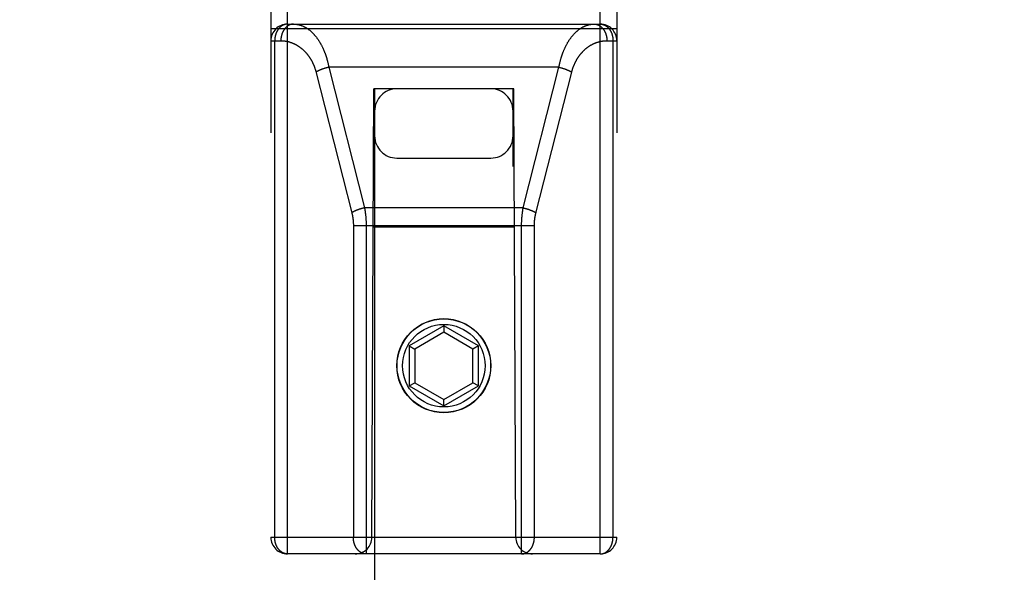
# Model space of a CAD drawing. Header units: inches. Extents: x 0 to 181, y 0 to 117.
# Tile 56 of 92: x 55.238 to 57.017, y 65.011 to 66.009. Entities that reach past the tile are written whole.
import ezdxf

# ---------------------------------------------------------------- set-up
doc = ezdxf.new("R2010")
doc.units = ezdxf.units.IN
doc.header["$LTSCALE"] = 9.946809
doc.header["$MEASUREMENT"] = 0
doc.linetypes.add('HIDDEN', pattern=[0.2, 0.1, -0.1])
doc.layers.get('0').update_dxf_attribs({"linetype": 'CONTINUOUS'})
for name, color, linetype in [('02___PRT_ALL_AXES', 7, 'CONTINUOUS'), ('DEFAULT_2', 8, 'HIDDEN'), ('DIMENSIONS', 7, 'CONTINUOUS')]:
    doc.layers.add(name, color=color, linetype=linetype)
doc.styles.get("Standard").update_dxf_attribs({"font": 'arial.ttf'})
doc.dimstyles.new('DIMSTYLE_1', dxfattribs={"dimtxt": 0.797872, "dimasz": 1.06383, "dimexe": 0.09, "dimexo": 0.07, "dimgap": 0.0375, "dimtad": 0, "dimtih": 1, "dimtoh": 1, "dimzin": 4, "dimdsep": 46, "dimtxsty": 'Standard', "dimblk": '_FILLED', "dimblk1": '_FILLED', "dimblk2": '_FILLED', "dimcen": 0.09, "dimazin": 1, "dimtfac": 1, "dimtofl": 0, "dimtmove": 0, "dimatfit": 3, "dimldrblk": '_FILLED', "dimfxl": 1, "dimtolj": 1, "dimtzin": 4, "dimarcsym": 0})

# ---------------------------------------------------------------- blocks, each defined once
blk = doc.blocks.new('_FILLED')
at = {"color": 0, "linetype": 'ByBlock'}
blk.add_solid([(0, 0), (-1, 0.2), (-1, -0.2)], dxfattribs=at)
blk = doc.blocks.new('*D13')
at = {"layer": 'DIMENSIONS', "color": 2, "linetype": 'Continuous'}
for p, q in [((55.1921, 50.0227), (53.1503, 50.0227)), ((58.8171, 50.0227), (60.9448, 50.0227))]:
    blk.add_line(p, q, dxfattribs=at)
at = {"layer": 'DIMENSIONS', "color": 2, "linetype": 'Continuous', "xscale": 1.0638297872, "yscale": 1.0638297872, "zscale": 1.0638297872}
blk.add_blockref('_FILLED', (55.1921, 50.0227), dxfattribs=at)
at = {"layer": 'DIMENSIONS', "color": 2, "linetype": 'Continuous', "xscale": 1.0638297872, "yscale": 1.0638297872, "zscale": 1.0638297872, "rotation": 180}
blk.add_blockref('_FILLED', (58.8171, 50.0227), dxfattribs=at)
at = {"layer": 'DIMENSIONS', "color": 2, "linetype": 'Continuous', "insert": (52.7513, 50.4216), "char_height": 0.79787, "width": 2.168196, "attachment_point": 3, "line_spacing_factor": 0.9}
blk.add_mtext('3.63', dxfattribs=at)

msp = doc.modelspace()

# ---------------------------------------------------------------- linework, layer by layer
at = {"layer": '02___PRT_ALL_AXES', "color": 8, "linetype": 'HIDDEN'}
msp.add_line((55.7221, 66.001), (56.2871, 66.001), dxfattribs=at)
msp.add_circle((56.0046, 65.384), 0.085, dxfattribs=at)
at = {"layer": 'DEFAULT_2', "color": 8, "linetype": 'HIDDEN'}
for p, q in [((55.7221, 65.044), (55.7221, 66.829)), ((56.2871, 65.044), (56.2871, 66.829)), ((55.6921, 66.799), (55.6921, 65.074)), ((56.3171, 66.799), (56.3171, 65.074)), ((55.7221, 66.001), (56.2871, 66.001)), ((55.6921, 65.993), (56.3171, 65.993)), ((55.6921, 65.971), (55.71, 65.971)), ((55.6991, 65.074), (55.6991, 65.971)), ((56.2992, 65.971), (56.3171, 65.971)), ((56.3102, 65.971), (56.3102, 65.074)), ((55.7735, 65.9151), (55.8382, 65.6603)), ((55.7873, 65.9205), (55.7865, 65.9202)), ((55.7881, 65.9207), (55.7873, 65.9205)), ((55.7889, 65.921), (55.7881, 65.9207)), ((55.7897, 65.9212), (55.7889, 65.921)), ((55.7905, 65.9215), (55.7897, 65.9212)), ((55.7926, 65.9221), (55.7917, 65.9218)), ((55.7934, 65.9223), (55.7926, 65.9221)), ((55.7942, 65.9225), (55.7934, 65.9223)), ((55.795, 65.9227), (55.7942, 65.9225)), ((55.7959, 65.9229), (55.795, 65.9227)), ((55.7967, 65.9231), (55.7959, 65.9229)), ((55.7967, 65.9231), (55.8613, 65.6691)), ((56.2125, 65.9231), (55.7967, 65.9231)), ((56.148, 65.6691), (56.2125, 65.9231)), ((56.1708, 65.6596), (56.2356, 65.9144)), ((56.2125, 65.9231), (56.2134, 65.9229)), ((56.2134, 65.9229), (56.2142, 65.9227)), ((56.2142, 65.9227), (56.215, 65.9225)), ((56.215, 65.9225), (56.2159, 65.9223)), ((56.2159, 65.9223), (56.2167, 65.9221)), ((56.2167, 65.9221), (56.2175, 65.9218)), ((56.2175, 65.9218), (56.2183, 65.9216)), ((56.2183, 65.9216), (56.2191, 65.9214)), ((56.2191, 65.9214), (56.2199, 65.9211)), ((56.2199, 65.9211), (56.2207, 65.9209)), ((56.2207, 65.9209), (56.2215, 65.9206)), ((55.8746, 65.074), (55.8781, 65.884)), ((55.8796, 65.884), (55.8781, 65.884)), ((55.8796, 65.884), (55.8796, 39.8821)), ((56.1296, 65.884), (55.8796, 65.884)), ((56.1296, 39.8821), (56.1296, 65.884)), ((56.1311, 65.884), (56.1296, 65.884)), ((56.1346, 65.074), (56.1311, 65.884)), ((55.9196, 65.759), (56.0896, 65.759)), ((55.8519, 65.6665), (55.8511, 65.6662)), ((55.8527, 65.6667), (55.8519, 65.6665)), ((55.8535, 65.667), (55.8527, 65.6667)), ((55.8543, 65.6672), (55.8535, 65.667)), ((55.8551, 65.6675), (55.8543, 65.6672)), ((55.8571, 65.6681), (55.8563, 65.6678)), ((55.858, 65.6683), (55.8571, 65.6681)), ((55.8588, 65.6685), (55.858, 65.6683)), ((55.8596, 65.6687), (55.8588, 65.6685)), ((55.8605, 65.6689), (55.8596, 65.6687)), ((55.8613, 65.6691), (55.8605, 65.6689)), ((56.148, 65.6691), (55.8613, 65.6691)), ((56.1492, 65.6688), (56.15, 65.6686)), ((56.15, 65.6686), (56.1509, 65.6684)), ((56.1509, 65.6684), (56.1517, 65.6682)), ((56.1517, 65.6682), (56.1525, 65.668)), ((56.1525, 65.668), (56.1533, 65.6677)), ((56.1533, 65.6677), (56.1541, 65.6675)), ((56.1541, 65.6675), (56.155, 65.6672)), ((56.155, 65.6672), (56.1558, 65.667)), ((56.1558, 65.667), (56.1566, 65.6667)), ((56.1566, 65.6667), (56.1573, 65.6665)), ((55.8411, 65.6377), (55.8411, 65.074)), ((55.8411, 65.637), (56.1681, 65.637)), ((55.8642, 65.638), (55.8642, 65.044)), ((56.1322, 65.634), (55.877, 65.634)), ((56.0046, 65.4558), (55.9421, 65.4197)), ((56.0046, 65.4558), (56.0046, 65.4443)), ((56.0671, 65.4197), (56.0046, 65.4558)), ((56.0046, 65.4443), (55.9521, 65.414)), ((56.0571, 65.414), (56.0046, 65.4443)), ((55.9421, 65.4197), (55.9421, 65.3476)), ((55.9421, 65.4197), (55.9521, 65.414)), ((55.9521, 65.414), (55.9521, 65.3533)), ((56.0671, 65.4197), (56.0571, 65.414)), ((56.0571, 65.3533), (56.0571, 65.414)), ((56.0671, 65.3476), (56.0671, 65.4197)), ((55.9421, 65.3476), (55.9521, 65.3533)), ((55.9421, 65.3476), (56.0046, 65.3115)), ((55.9521, 65.3533), (56.0046, 65.323)), ((56.0046, 65.323), (56.0571, 65.3533)), ((56.0046, 65.3115), (56.0671, 65.3476)), ((56.0671, 65.3476), (56.0571, 65.3533)), ((56.0046, 65.3115), (56.0046, 65.323)), ((55.6921, 65.074), (56.3171, 65.074)), ((56.2871, 65.044), (55.7221, 65.044))]:
    msp.add_line(p, q, dxfattribs=at)
for points in [[(55.7221, 66.001), (55.7218, 66.001), (55.7215, 66.001), (55.7212, 66.0009), (55.7209, 66.0009), (55.7205, 66.0009), (55.7202, 66.0009), (55.7199, 66.0008), (55.7196, 66.0008), (55.7192, 66.0007), (55.7189, 66.0007), (55.7186, 66.0006), (55.7183, 66.0005), (55.718, 66.0005), (55.7176, 66.0004), (55.7173, 66.0003), (55.717, 66.0002), (55.7167, 66.0001), (55.7164, 66), (55.7161, 65.9999), (55.7158, 65.9998), (55.7154, 65.9997), (55.7151, 65.9996), (55.7148, 65.9994), (55.7145, 65.9993), (55.7142, 65.9992), (55.7139, 65.999), (55.7136, 65.9989), (55.7133, 65.9987), (55.713, 65.9985), (55.7127, 65.9984), (55.7124, 65.9982), (55.7121, 65.998), (55.7118, 65.9978), (55.7116, 65.9976), (55.7113, 65.9974), (55.711, 65.9972), (55.7107, 65.997), (55.7104, 65.9968), (55.7101, 65.9966), (55.7099, 65.9964), (55.7096, 65.9962), (55.7093, 65.9959), (55.7091, 65.9957), (55.7088, 65.9955), (55.7085, 65.9952), (55.7083, 65.995), (55.708, 65.9947), (55.7078, 65.9944), (55.7075, 65.9942), (55.7073, 65.9939), (55.707, 65.9936), (55.7068, 65.9934), (55.7065, 65.9931), (55.7063, 65.9928), (55.7061, 65.9925), (55.7058, 65.9922), (55.7056, 65.9919), (55.7054, 65.9916), (55.7051, 65.9913), (55.7049, 65.991), (55.7047, 65.9907), (55.7045, 65.9903), (55.7043, 65.99), (55.7041, 65.9897), (55.7039, 65.9894), (55.7037, 65.989), (55.7035, 65.9887), (55.7033, 65.9883), (55.7031, 65.988), (55.7029, 65.9876), (55.7028, 65.9873), (55.7026, 65.9869), (55.7024, 65.9866), (55.7023, 65.9862), (55.7021, 65.9859), (55.7019, 65.9855), (55.7018, 65.9851), (55.7016, 65.9847), (55.7015, 65.9844), (55.7013, 65.984), (55.7012, 65.9836), (55.7011, 65.9832), (55.7009, 65.9828), (55.7008, 65.9825), (55.7007, 65.9821), (55.7006, 65.9817), (55.7005, 65.9813), (55.7003, 65.9809), (55.7002, 65.9805), (55.7001, 65.9801), (55.7, 65.9797), (55.7, 65.9793), (55.6999, 65.9789), (55.6998, 65.9785), (55.6997, 65.9781), (55.6996, 65.9776), (55.6996, 65.9772), (55.6995, 65.9768), (55.6994, 65.9764), (55.6994, 65.976), (55.6993, 65.9756), (55.6993, 65.9752), (55.6992, 65.9747), (55.6992, 65.9743), (55.6992, 65.9739), (55.6991, 65.9735), (55.6991, 65.9731), (55.6991, 65.9727), (55.6991, 65.9722), (55.6991, 65.9718), (55.6991, 65.9714), (55.6991, 65.971)], [(55.7331, 66.001), (55.7328, 66.001), (55.7324, 66.001), (55.7321, 66.0009), (55.7318, 66.0009), (55.7314, 66.0009), (55.7311, 66.0009), (55.7308, 66.0008), (55.7305, 66.0008), (55.7301, 66.0007), (55.7298, 66.0007), (55.7295, 66.0006), (55.7291, 66.0005), (55.7288, 66.0005), (55.7285, 66.0004), (55.7282, 66.0003), (55.7279, 66.0002), (55.7275, 66.0001), (55.7272, 66), (55.7269, 65.9999), (55.7266, 65.9998), (55.7263, 65.9996), (55.726, 65.9995), (55.7256, 65.9994), (55.7253, 65.9992), (55.725, 65.9991), (55.7247, 65.9989), (55.7244, 65.9988), (55.7241, 65.9986), (55.7238, 65.9984), (55.7235, 65.9983), (55.7232, 65.9981), (55.7229, 65.9979), (55.7226, 65.9977), (55.7223, 65.9975), (55.722, 65.9973), (55.7217, 65.9971), (55.7215, 65.9969), (55.7212, 65.9967), (55.7209, 65.9964), (55.7206, 65.9962), (55.7203, 65.996), (55.7201, 65.9957), (55.7198, 65.9955), (55.7195, 65.9952), (55.7193, 65.995), (55.719, 65.9947), (55.7187, 65.9945), (55.7185, 65.9942), (55.7182, 65.9939), (55.718, 65.9936), (55.7177, 65.9934), (55.7175, 65.9931), (55.7172, 65.9928), (55.717, 65.9925), (55.7168, 65.9922), (55.7165, 65.9919), (55.7163, 65.9916), (55.7161, 65.9913), (55.7159, 65.9909), (55.7157, 65.9906), (55.7154, 65.9903), (55.7152, 65.99), (55.715, 65.9896), (55.7148, 65.9893), (55.7146, 65.9889), (55.7144, 65.9886), (55.7142, 65.9883), (55.714, 65.9879), (55.7139, 65.9875), (55.7137, 65.9872), (55.7135, 65.9868), (55.7133, 65.9865), (55.7132, 65.9861), (55.713, 65.9857), (55.7128, 65.9853), (55.7127, 65.985), (55.7125, 65.9846), (55.7124, 65.9842), (55.7122, 65.9838), (55.7121, 65.9834), (55.712, 65.983), (55.7118, 65.9826), (55.7117, 65.9822), (55.7116, 65.9819), (55.7115, 65.9815), (55.7114, 65.981), (55.7112, 65.9806), (55.7111, 65.9802), (55.711, 65.9798), (55.711, 65.9794), (55.7109, 65.979), (55.7108, 65.9786), (55.7107, 65.9782), (55.7106, 65.9778), (55.7105, 65.9773), (55.7105, 65.9769), (55.7104, 65.9765), (55.7104, 65.9761), (55.7103, 65.9757), (55.7103, 65.9752), (55.7102, 65.9748), (55.7102, 65.9744), (55.7101, 65.974), (55.7101, 65.9735), (55.7101, 65.9731), (55.7101, 65.9727), (55.71, 65.9723), (55.71, 65.9718), (55.71, 65.9714), (55.71, 65.971)], [(55.7331, 66.001), (55.7338, 66.001), (55.7345, 66.0009), (55.7353, 66.0009), (55.736, 66.0009), (55.7367, 66.0008), (55.7374, 66.0007), (55.7382, 66.0006), (55.7389, 66.0005), (55.7396, 66.0004), (55.7403, 66.0003), (55.741, 66.0002), (55.7418, 66), (55.7425, 65.9999), (55.7432, 65.9997), (55.7439, 65.9995), (55.7446, 65.9993), (55.7453, 65.9991), (55.746, 65.9989), (55.7467, 65.9986), (55.7474, 65.9984), (55.7481, 65.9981), (55.7488, 65.9978), (55.7495, 65.9976), (55.7502, 65.9973), (55.7509, 65.9969), (55.7516, 65.9966), (55.7523, 65.9963), (55.753, 65.9959), (55.7536, 65.9956), (55.7543, 65.9952), (55.755, 65.9948), (55.7557, 65.9944), (55.7563, 65.994), (55.757, 65.9936), (55.7577, 65.9932), (55.7583, 65.9928), (55.759, 65.9923), (55.7596, 65.9918), (55.7603, 65.9914), (55.7609, 65.9909), (55.7615, 65.9904), (55.7622, 65.9899), (55.7628, 65.9894), (55.7634, 65.9889), (55.764, 65.9883), (55.7646, 65.9878), (55.7653, 65.9872), (55.7659, 65.9867), (55.7665, 65.9861), (55.7671, 65.9855), (55.7677, 65.9849), (55.7682, 65.9844), (55.7688, 65.9837), (55.7694, 65.9831), (55.77, 65.9825), (55.7705, 65.9819), (55.7711, 65.9812), (55.7717, 65.9806), (55.7722, 65.9799), (55.7728, 65.9793), (55.7733, 65.9786), (55.7738, 65.9779), (55.7744, 65.9772), (55.7749, 65.9765), (55.7754, 65.9758), (55.7759, 65.9751), (55.7765, 65.9744), (55.777, 65.9737), (55.7775, 65.9729), (55.778, 65.9722), (55.7784, 65.9714), (55.7789, 65.9707), (55.7794, 65.9699), (55.7799, 65.9692), (55.7803, 65.9684), (55.7808, 65.9676), (55.7813, 65.9668), (55.7817, 65.966), (55.7822, 65.9652), (55.7826, 65.9644), (55.783, 65.9636), (55.7835, 65.9628), (55.7839, 65.962), (55.7843, 65.9612), (55.7847, 65.9603), (55.7851, 65.9595), (55.7855, 65.9587), (55.7859, 65.9578), (55.7863, 65.957), (55.7867, 65.9561), (55.7871, 65.9553), (55.7874, 65.9544), (55.7878, 65.9535), (55.7882, 65.9527), (55.7885, 65.9518), (55.7889, 65.9509), (55.7892, 65.95), (55.7895, 65.9492), (55.7899, 65.9483), (55.7902, 65.9474), (55.7905, 65.9465), (55.7908, 65.9456), (55.7911, 65.9447), (55.7914, 65.9438), (55.7917, 65.9429), (55.792, 65.9419), (55.7923, 65.941), (55.7926, 65.9401), (55.7929, 65.9392), (55.7931, 65.9383), (55.7934, 65.9373), (55.7937, 65.9364), (55.7939, 65.9355), (55.7942, 65.9345), (55.7944, 65.9336), (55.7946, 65.9327), (55.7949, 65.9317), (55.7951, 65.9308), (55.7953, 65.9298), (55.7955, 65.9289), (55.7957, 65.9279), (55.7959, 65.927), (55.7961, 65.926), (55.7963, 65.9251), (55.7965, 65.9241), (55.7967, 65.9231)], [(56.2125, 65.9231), (56.2127, 65.9241), (56.2129, 65.9251), (56.2131, 65.926), (56.2133, 65.927), (56.2135, 65.928), (56.2137, 65.929), (56.2139, 65.9299), (56.2142, 65.9309), (56.2144, 65.9318), (56.2146, 65.9328), (56.2149, 65.9337), (56.2151, 65.9347), (56.2154, 65.9356), (56.2156, 65.9366), (56.2159, 65.9375), (56.2162, 65.9385), (56.2164, 65.9394), (56.2167, 65.9404), (56.217, 65.9413), (56.2173, 65.9422), (56.2176, 65.9432), (56.2179, 65.9441), (56.2182, 65.945), (56.2185, 65.9459), (56.2188, 65.9468), (56.2192, 65.9477), (56.2195, 65.9486), (56.2198, 65.9495), (56.2202, 65.9504), (56.2205, 65.9513), (56.2209, 65.9522), (56.2213, 65.9531), (56.2216, 65.954), (56.222, 65.9549), (56.2224, 65.9558), (56.2228, 65.9566), (56.2232, 65.9575), (56.2236, 65.9583), (56.224, 65.9592), (56.2244, 65.9601), (56.2248, 65.9609), (56.2252, 65.9617), (56.2257, 65.9626), (56.2261, 65.9634), (56.2265, 65.9642), (56.227, 65.965), (56.2274, 65.9659), (56.2279, 65.9667), (56.2283, 65.9675), (56.2288, 65.9682), (56.2293, 65.969), (56.2298, 65.9698), (56.2303, 65.9706), (56.2307, 65.9714), (56.2312, 65.9721), (56.2317, 65.9729), (56.2323, 65.9736), (56.2328, 65.9744), (56.2333, 65.9751), (56.2338, 65.9758), (56.2343, 65.9765), (56.2349, 65.9772), (56.2354, 65.9779), (56.236, 65.9786), (56.2365, 65.9793), (56.2371, 65.98), (56.2376, 65.9807), (56.2382, 65.9813), (56.2388, 65.982), (56.2394, 65.9826), (56.2399, 65.9832), (56.2405, 65.9839), (56.2411, 65.9845), (56.2417, 65.9851), (56.2423, 65.9857), (56.2429, 65.9863), (56.2435, 65.9868), (56.2442, 65.9874), (56.2448, 65.988), (56.2454, 65.9885), (56.246, 65.9891), (56.2467, 65.9896), (56.2473, 65.9901), (56.248, 65.9906), (56.2486, 65.9911), (56.2493, 65.9916), (56.2499, 65.9921), (56.2506, 65.9925), (56.2512, 65.993), (56.2519, 65.9934), (56.2526, 65.9938), (56.2533, 65.9942), (56.2539, 65.9947), (56.2546, 65.995), (56.2553, 65.9954), (56.256, 65.9958), (56.2567, 65.9962), (56.2574, 65.9965), (56.2581, 65.9968), (56.2588, 65.9971), (56.2595, 65.9975), (56.2602, 65.9978), (56.2609, 65.998), (56.2616, 65.9983), (56.2623, 65.9986), (56.263, 65.9988), (56.2637, 65.999), (56.2645, 65.9993), (56.2652, 65.9995), (56.2659, 65.9997), (56.2666, 65.9998), (56.2674, 66), (56.2681, 66.0002), (56.2688, 66.0003), (56.2695, 66.0004), (56.2703, 66.0005), (56.271, 66.0006), (56.2717, 66.0007), (56.2725, 66.0008), (56.2732, 66.0009), (56.2739, 66.0009), (56.2747, 66.0009), (56.2754, 66.001), (56.2762, 66.001)], [(56.2762, 66.001), (56.2765, 66.001), (56.2768, 66.001), (56.2771, 66.0009), (56.2775, 66.0009), (56.2778, 66.0009), (56.2781, 66.0009), (56.2785, 66.0008), (56.2788, 66.0008), (56.2791, 66.0007), (56.2794, 66.0007), (56.2798, 66.0006), (56.2801, 66.0005), (56.2804, 66.0005), (56.2807, 66.0004), (56.2811, 66.0003), (56.2814, 66.0002), (56.2817, 66.0001), (56.282, 66), (56.2823, 65.9999), (56.2827, 65.9998), (56.283, 65.9996), (56.2833, 65.9995), (56.2836, 65.9994), (56.2839, 65.9992), (56.2842, 65.9991), (56.2845, 65.9989), (56.2848, 65.9988), (56.2851, 65.9986), (56.2854, 65.9984), (56.2857, 65.9983), (56.286, 65.9981), (56.2863, 65.9979), (56.2866, 65.9977), (56.2869, 65.9975), (56.2872, 65.9973), (56.2875, 65.9971), (56.2878, 65.9969), (56.2881, 65.9967), (56.2883, 65.9964), (56.2886, 65.9962), (56.2889, 65.996), (56.2892, 65.9957), (56.2894, 65.9955), (56.2897, 65.9952), (56.29, 65.995), (56.2902, 65.9947), (56.2905, 65.9945), (56.2908, 65.9942), (56.291, 65.9939), (56.2913, 65.9936), (56.2915, 65.9934), (56.2918, 65.9931), (56.292, 65.9928), (56.2922, 65.9925), (56.2925, 65.9922), (56.2927, 65.9919), (56.2929, 65.9916), (56.2931, 65.9913), (56.2934, 65.9909), (56.2936, 65.9906), (56.2938, 65.9903), (56.294, 65.99), (56.2942, 65.9896), (56.2944, 65.9893), (56.2946, 65.9889), (56.2948, 65.9886), (56.295, 65.9883), (56.2952, 65.9879), (56.2954, 65.9875), (56.2956, 65.9872), (56.2957, 65.9868), (56.2959, 65.9865), (56.2961, 65.9861), (56.2962, 65.9857), (56.2964, 65.9853), (56.2966, 65.985), (56.2967, 65.9846), (56.2969, 65.9842), (56.297, 65.9838), (56.2971, 65.9834), (56.2973, 65.983), (56.2974, 65.9826), (56.2975, 65.9822), (56.2976, 65.9819), (56.2978, 65.9815), (56.2979, 65.981), (56.298, 65.9806), (56.2981, 65.9802), (56.2982, 65.9798), (56.2983, 65.9794), (56.2984, 65.979), (56.2985, 65.9786), (56.2985, 65.9782), (56.2986, 65.9778), (56.2987, 65.9773), (56.2988, 65.9769), (56.2988, 65.9765), (56.2989, 65.9761), (56.2989, 65.9757), (56.299, 65.9752), (56.299, 65.9748), (56.2991, 65.9744), (56.2991, 65.974), (56.2991, 65.9735), (56.2992, 65.9731), (56.2992, 65.9727), (56.2992, 65.9723), (56.2992, 65.9718), (56.2992, 65.9714), (56.2992, 65.971)], [(56.2871, 66.001), (56.2874, 66.001), (56.2877, 66.001), (56.2881, 66.0009), (56.2884, 66.0009), (56.2887, 66.0009), (56.289, 66.0009), (56.2893, 66.0008), (56.2897, 66.0008), (56.29, 66.0007), (56.2903, 66.0007), (56.2906, 66.0006), (56.291, 66.0005), (56.2913, 66.0005), (56.2916, 66.0004), (56.2919, 66.0003), (56.2922, 66.0002), (56.2925, 66.0001), (56.2929, 66), (56.2932, 65.9999), (56.2935, 65.9998), (56.2938, 65.9997), (56.2941, 65.9996), (56.2944, 65.9994), (56.2947, 65.9993), (56.295, 65.9992), (56.2953, 65.999), (56.2956, 65.9989), (56.2959, 65.9987), (56.2962, 65.9985), (56.2965, 65.9984), (56.2968, 65.9982), (56.2971, 65.998), (56.2974, 65.9978), (56.2977, 65.9976), (56.298, 65.9974), (56.2983, 65.9972), (56.2985, 65.997), (56.2988, 65.9968), (56.2991, 65.9966), (56.2994, 65.9964), (56.2996, 65.9962), (56.2999, 65.9959), (56.3002, 65.9957), (56.3004, 65.9955), (56.3007, 65.9952), (56.301, 65.995), (56.3012, 65.9947), (56.3015, 65.9944), (56.3017, 65.9942), (56.302, 65.9939), (56.3022, 65.9936), (56.3025, 65.9934), (56.3027, 65.9931), (56.303, 65.9928), (56.3032, 65.9925), (56.3034, 65.9922), (56.3036, 65.9919), (56.3039, 65.9916), (56.3041, 65.9913), (56.3043, 65.991), (56.3045, 65.9907), (56.3047, 65.9903), (56.3049, 65.99), (56.3051, 65.9897), (56.3053, 65.9894), (56.3055, 65.989), (56.3057, 65.9887), (56.3059, 65.9883), (56.3061, 65.988), (56.3063, 65.9876), (56.3065, 65.9873), (56.3066, 65.9869), (56.3068, 65.9866), (56.307, 65.9862), (56.3071, 65.9859), (56.3073, 65.9855), (56.3075, 65.9851), (56.3076, 65.9847), (56.3078, 65.9844), (56.3079, 65.984), (56.308, 65.9836), (56.3082, 65.9832), (56.3083, 65.9828), (56.3084, 65.9825), (56.3085, 65.9821), (56.3087, 65.9817), (56.3088, 65.9813), (56.3089, 65.9809), (56.309, 65.9805), (56.3091, 65.9801), (56.3092, 65.9797), (56.3093, 65.9793), (56.3094, 65.9789), (56.3095, 65.9785), (56.3095, 65.9781), (56.3096, 65.9776), (56.3097, 65.9772), (56.3097, 65.9768), (56.3098, 65.9764), (56.3099, 65.976), (56.3099, 65.9756), (56.31, 65.9752), (56.31, 65.9747), (56.31, 65.9743), (56.3101, 65.9739), (56.3101, 65.9735), (56.3101, 65.9731), (56.3101, 65.9727), (56.3102, 65.9722), (56.3102, 65.9718), (56.3102, 65.9714), (56.3102, 65.971)], [(55.71, 65.971), (55.7107, 65.971), (55.7115, 65.9709), (55.7122, 65.9709), (55.7129, 65.9709), (55.7136, 65.9708), (55.7144, 65.9708), (55.7151, 65.9707), (55.7158, 65.9707), (55.7165, 65.9706), (55.7173, 65.9705), (55.718, 65.9704), (55.7187, 65.9703), (55.7194, 65.9702), (55.7201, 65.97), (55.7208, 65.9699), (55.7215, 65.9698), (55.7223, 65.9696), (55.723, 65.9694), (55.7237, 65.9693), (55.7244, 65.9691), (55.7251, 65.9689), (55.7258, 65.9687), (55.7265, 65.9685), (55.7272, 65.9683), (55.7278, 65.968), (55.7285, 65.9678), (55.7292, 65.9676), (55.7299, 65.9673), (55.7306, 65.967), (55.7313, 65.9668), (55.7319, 65.9665), (55.7326, 65.9662), (55.7333, 65.9659), (55.7339, 65.9656), (55.7346, 65.9653), (55.7352, 65.965), (55.7359, 65.9647), (55.7365, 65.9643), (55.7372, 65.964), (55.7378, 65.9636), (55.7385, 65.9633), (55.7391, 65.9629), (55.7397, 65.9625), (55.7403, 65.9622), (55.741, 65.9618), (55.7416, 65.9614), (55.7422, 65.961), (55.7428, 65.9606), (55.7434, 65.9602), (55.744, 65.9597), (55.7446, 65.9593), (55.7452, 65.9589), (55.7458, 65.9584), (55.7463, 65.958), (55.7469, 65.9575), (55.7475, 65.9571), (55.748, 65.9566), (55.7486, 65.9561), (55.7491, 65.9557), (55.7497, 65.9552), (55.7502, 65.9547), (55.7508, 65.9542), (55.7513, 65.9537), (55.7518, 65.9532), (55.7524, 65.9527), (55.7529, 65.9522), (55.7534, 65.9516), (55.7539, 65.9511), (55.7544, 65.9506), (55.7549, 65.95), (55.7554, 65.9495), (55.7559, 65.9489), (55.7563, 65.9484), (55.7568, 65.9478), (55.7573, 65.9473), (55.7577, 65.9467), (55.7582, 65.9461), (55.7586, 65.9456), (55.7591, 65.945), (55.7595, 65.9444), (55.76, 65.9438), (55.7604, 65.9432), (55.7608, 65.9426), (55.7612, 65.942), (55.7616, 65.9414), (55.762, 65.9408), (55.7624, 65.9402), (55.7628, 65.9396), (55.7632, 65.939), (55.7636, 65.9384), (55.764, 65.9377), (55.7644, 65.9371), (55.7647, 65.9365), (55.7651, 65.9358), (55.7654, 65.9352), (55.7658, 65.9346), (55.7661, 65.9339), (55.7665, 65.9333), (55.7668, 65.9326), (55.7671, 65.932), (55.7675, 65.9313), (55.7678, 65.9307), (55.7681, 65.93), (55.7684, 65.9294), (55.7687, 65.9287), (55.769, 65.928), (55.7693, 65.9274), (55.7695, 65.9267), (55.7698, 65.926), (55.7701, 65.9254), (55.7703, 65.9247), (55.7706, 65.924), (55.7709, 65.9233), (55.7711, 65.9227), (55.7713, 65.922), (55.7716, 65.9213), (55.7718, 65.9206), (55.772, 65.9199), (55.7723, 65.9192), (55.7725, 65.9185), (55.7727, 65.9178), (55.7729, 65.9172), (55.7731, 65.9165), (55.7733, 65.9158), (55.7735, 65.9151)], [(56.2356, 65.9144), (56.2358, 65.9151), (56.236, 65.9158), (56.2362, 65.9165), (56.2364, 65.9172), (56.2366, 65.9179), (56.2368, 65.9186), (56.237, 65.9193), (56.2372, 65.92), (56.2375, 65.9207), (56.2377, 65.9214), (56.2379, 65.9221), (56.2382, 65.9228), (56.2384, 65.9235), (56.2387, 65.9242), (56.239, 65.9248), (56.2392, 65.9255), (56.2395, 65.9262), (56.2398, 65.9269), (56.2401, 65.9276), (56.2404, 65.9282), (56.2407, 65.9289), (56.241, 65.9296), (56.2413, 65.9303), (56.2416, 65.9309), (56.2419, 65.9316), (56.2422, 65.9323), (56.2426, 65.9329), (56.2429, 65.9336), (56.2433, 65.9342), (56.2436, 65.9349), (56.244, 65.9355), (56.2443, 65.9362), (56.2447, 65.9368), (56.2451, 65.9374), (56.2455, 65.9381), (56.2458, 65.9387), (56.2462, 65.9393), (56.2466, 65.94), (56.247, 65.9406), (56.2475, 65.9412), (56.2479, 65.9418), (56.2483, 65.9424), (56.2487, 65.943), (56.2492, 65.9436), (56.2496, 65.9442), (56.25, 65.9448), (56.2505, 65.9454), (56.2509, 65.946), (56.2514, 65.9466), (56.2519, 65.9472), (56.2524, 65.9477), (56.2528, 65.9483), (56.2533, 65.9489), (56.2538, 65.9494), (56.2543, 65.95), (56.2548, 65.9505), (56.2553, 65.9511), (56.2558, 65.9516), (56.2564, 65.9521), (56.2569, 65.9527), (56.2574, 65.9532), (56.2579, 65.9537), (56.2585, 65.9542), (56.259, 65.9547), (56.2596, 65.9552), (56.2601, 65.9557), (56.2607, 65.9562), (56.2613, 65.9567), (56.2618, 65.9572), (56.2624, 65.9576), (56.263, 65.9581), (56.2636, 65.9585), (56.2642, 65.959), (56.2648, 65.9594), (56.2654, 65.9599), (56.266, 65.9603), (56.2666, 65.9607), (56.2672, 65.9611), (56.2679, 65.9615), (56.2685, 65.9619), (56.2691, 65.9623), (56.2697, 65.9627), (56.2704, 65.9631), (56.271, 65.9634), (56.2717, 65.9638), (56.2723, 65.9641), (56.273, 65.9645), (56.2736, 65.9648), (56.2743, 65.9651), (56.275, 65.9655), (56.2756, 65.9658), (56.2763, 65.9661), (56.277, 65.9664), (56.2777, 65.9667), (56.2784, 65.9669), (56.2791, 65.9672), (56.2797, 65.9675), (56.2804, 65.9677), (56.2811, 65.968), (56.2818, 65.9682), (56.2825, 65.9684), (56.2833, 65.9686), (56.284, 65.9688), (56.2847, 65.969), (56.2854, 65.9692), (56.2861, 65.9694), (56.2868, 65.9696), (56.2875, 65.9697), (56.2883, 65.9699), (56.289, 65.97), (56.2897, 65.9701), (56.2904, 65.9703), (56.2912, 65.9704), (56.2919, 65.9705), (56.2926, 65.9706), (56.2933, 65.9707), (56.2941, 65.9707), (56.2948, 65.9708), (56.2955, 65.9708), (56.2963, 65.9709), (56.297, 65.9709), (56.2977, 65.9709), (56.2985, 65.971), (56.2992, 65.971)], [(55.7865, 65.9202), (55.7861, 65.9201), (55.7858, 65.9199), (55.7854, 65.9198), (55.785, 65.9197), (55.7846, 65.9195), (55.7842, 65.9194), (55.7839, 65.9192), (55.7835, 65.9191), (55.7831, 65.919), (55.7827, 65.9188), (55.7824, 65.9187), (55.782, 65.9185), (55.7817, 65.9184), (55.7813, 65.9182), (55.781, 65.9181), (55.7806, 65.9179), (55.7803, 65.9178), (55.7799, 65.9176), (55.7796, 65.9175), (55.7792, 65.9173), (55.7789, 65.9172), (55.7786, 65.917), (55.7783, 65.9169), (55.7779, 65.9167), (55.7776, 65.9166), (55.7773, 65.9164), (55.777, 65.9162), (55.7767, 65.9161), (55.7764, 65.9159), (55.7761, 65.9158), (55.7758, 65.9156), (55.7755, 65.9155), (55.7752, 65.9153), (55.775, 65.9151), (55.7747, 65.915), (55.7744, 65.9148), (55.7742, 65.9147), (55.7739, 65.9145), (55.7736, 65.9144)], [(55.7917, 65.9218), (55.7913, 65.9217), (55.7905, 65.9215)], [(56.2215, 65.9206), (56.2223, 65.9203), (56.2227, 65.9202), (56.2231, 65.9201), (56.2235, 65.9199), (56.2239, 65.9198), (56.2243, 65.9197), (56.2246, 65.9195), (56.225, 65.9194), (56.2254, 65.9192), (56.2258, 65.9191), (56.2261, 65.919), (56.2265, 65.9188), (56.2269, 65.9187), (56.2272, 65.9185), (56.2276, 65.9184), (56.2279, 65.9182), (56.2283, 65.9181), (56.2286, 65.9179), (56.229, 65.9178), (56.2293, 65.9176), (56.2297, 65.9175), (56.23, 65.9173), (56.2303, 65.9172), (56.2306, 65.917), (56.231, 65.9169), (56.2313, 65.9167), (56.2316, 65.9166), (56.2319, 65.9164), (56.2322, 65.9162), (56.2325, 65.9161), (56.2328, 65.9159), (56.2331, 65.9158), (56.2334, 65.9156), (56.2337, 65.9155), (56.234, 65.9153), (56.2343, 65.9151), (56.2345, 65.915), (56.2348, 65.9148), (56.2351, 65.9147), (56.2353, 65.9145), (56.2356, 65.9144)], [(55.8511, 65.6662), (55.8507, 65.6661), (55.8503, 65.6659), (55.8499, 65.6658), (55.8496, 65.6657), (55.8492, 65.6655), (55.8488, 65.6654), (55.8484, 65.6652), (55.8481, 65.6651), (55.8477, 65.6649), (55.8473, 65.6648), (55.847, 65.6647), (55.8466, 65.6645), (55.8462, 65.6644), (55.8459, 65.6642), (55.8455, 65.6641), (55.8452, 65.6639), (55.8448, 65.6638), (55.8445, 65.6636), (55.8442, 65.6635), (55.8438, 65.6633), (55.8435, 65.6632), (55.8432, 65.663), (55.8428, 65.6629), (55.8425, 65.6627), (55.8422, 65.6625), (55.8419, 65.6624), (55.8416, 65.6622), (55.8413, 65.6621), (55.841, 65.6619), (55.8407, 65.6618), (55.8404, 65.6616), (55.8401, 65.6615), (55.8398, 65.6613), (55.8395, 65.6611), (55.8393, 65.661), (55.839, 65.6608), (55.8387, 65.6607), (55.8385, 65.6605), (55.8382, 65.6603)], [(55.8382, 65.6603), (55.8384, 65.6597), (55.8386, 65.659), (55.8387, 65.6583), (55.8389, 65.6576), (55.839, 65.657), (55.8392, 65.6563), (55.8393, 65.6556), (55.8394, 65.6549), (55.8396, 65.6542), (55.8397, 65.6536), (55.8398, 65.6529), (55.8399, 65.6522), (55.84, 65.6515), (55.8401, 65.6508), (55.8402, 65.6502), (55.8403, 65.6495), (55.8404, 65.6488), (55.8405, 65.6481), (55.8406, 65.6474), (55.8406, 65.6467), (55.8407, 65.6461), (55.8408, 65.6454), (55.8408, 65.6447), (55.8409, 65.644), (55.8409, 65.6433), (55.841, 65.6426), (55.841, 65.6419), (55.841, 65.6412), (55.8411, 65.6405), (55.8411, 65.6398), (55.8411, 65.6391), (55.8411, 65.6384), (55.8411, 65.6377)], [(55.8563, 65.6678), (55.8559, 65.6677), (55.8551, 65.6675)], [(55.8613, 65.6691), (55.8615, 65.6682), (55.8616, 65.6672), (55.8618, 65.6663), (55.8619, 65.6654), (55.8621, 65.6644), (55.8622, 65.6635), (55.8624, 65.6626), (55.8625, 65.6617), (55.8626, 65.6607), (55.8627, 65.6598), (55.8629, 65.6589), (55.863, 65.6579), (55.8631, 65.657), (55.8632, 65.656), (55.8633, 65.6551), (55.8634, 65.6542), (55.8635, 65.6532), (55.8635, 65.6523), (55.8636, 65.6513), (55.8637, 65.6504), (55.8638, 65.6495), (55.8638, 65.6485), (55.8639, 65.6476), (55.8639, 65.6466), (55.864, 65.6457), (55.864, 65.6447), (55.8641, 65.6438), (55.8641, 65.6429), (55.8641, 65.6419), (55.8641, 65.6409), (55.8642, 65.6399), (55.8642, 65.6389), (55.8642, 65.638)], [(56.145, 65.044), (56.1451, 65.6379), (56.1451, 65.6389), (56.1451, 65.6398), (56.1451, 65.6408), (56.1451, 65.6417), (56.1451, 65.6427), (56.1452, 65.6436), (56.1452, 65.6446), (56.1452, 65.6455), (56.1453, 65.6464), (56.1453, 65.6474), (56.1454, 65.6483), (56.1455, 65.6493), (56.1455, 65.6502), (56.1456, 65.6512), (56.1457, 65.6521), (56.1458, 65.653), (56.1459, 65.654), (56.1459, 65.6549), (56.146, 65.6559), (56.1461, 65.6568), (56.1462, 65.6577), (56.1464, 65.6587), (56.1465, 65.6596), (56.1466, 65.6605), (56.1467, 65.6615), (56.1469, 65.6624), (56.147, 65.6633), (56.1471, 65.6643), (56.1473, 65.6652), (56.1474, 65.6662), (56.1476, 65.6672), (56.1478, 65.6681), (56.148, 65.6691)], [(56.148, 65.6691), (56.1488, 65.6689), (56.1492, 65.6688)], [(56.1573, 65.6665), (56.1581, 65.6662), (56.1585, 65.6661), (56.1589, 65.6659), (56.1593, 65.6658), (56.1597, 65.6657), (56.1601, 65.6655), (56.1604, 65.6654), (56.1608, 65.6652), (56.1612, 65.6651), (56.1615, 65.6649), (56.1619, 65.6648), (56.1623, 65.6647), (56.1626, 65.6645), (56.163, 65.6644), (56.1633, 65.6642), (56.1637, 65.6641), (56.164, 65.6639), (56.1644, 65.6638), (56.1647, 65.6636), (56.1651, 65.6635), (56.1654, 65.6633), (56.1657, 65.6632), (56.1661, 65.663), (56.1664, 65.6629), (56.1667, 65.6627), (56.167, 65.6625), (56.1673, 65.6624), (56.1676, 65.6622), (56.168, 65.6621), (56.1683, 65.6619), (56.1685, 65.6618), (56.1688, 65.6616), (56.1691, 65.6615), (56.1694, 65.6613), (56.1697, 65.6611), (56.17, 65.661), (56.1702, 65.6608), (56.1705, 65.6607), (56.1708, 65.6605), (56.171, 65.6603)], [(56.1681, 65.074), (56.1681, 65.6377), (56.1681, 65.6384), (56.1681, 65.6391), (56.1682, 65.6397), (56.1682, 65.6404), (56.1682, 65.6411), (56.1682, 65.6418), (56.1683, 65.6425), (56.1683, 65.6432), (56.1684, 65.6439), (56.1684, 65.6445), (56.1685, 65.6452), (56.1685, 65.6459), (56.1686, 65.6466), (56.1687, 65.6473), (56.1687, 65.648), (56.1688, 65.6487), (56.1689, 65.6493), (56.169, 65.65), (56.1691, 65.6507), (56.1692, 65.6514), (56.1693, 65.6521), (56.1694, 65.6528), (56.1695, 65.6534), (56.1697, 65.6541), (56.1698, 65.6548), (56.1699, 65.6555), (56.1701, 65.6561), (56.1702, 65.6568), (56.1704, 65.6575), (56.1705, 65.6582), (56.1707, 65.6589), (56.1708, 65.6596)], [(55.7221, 65.044), (55.7218, 65.044), (55.7215, 65.044), (55.7212, 65.044), (55.7209, 65.044), (55.7205, 65.044), (55.7202, 65.0441), (55.7199, 65.0441), (55.7196, 65.0442), (55.7192, 65.0442), (55.7189, 65.0443), (55.7186, 65.0443), (55.7183, 65.0444), (55.718, 65.0445), (55.7176, 65.0445), (55.7173, 65.0446), (55.717, 65.0447), (55.7167, 65.0448), (55.7164, 65.0449), (55.7161, 65.045), (55.7158, 65.0451), (55.7154, 65.0452), (55.7151, 65.0454), (55.7148, 65.0455), (55.7145, 65.0456), (55.7142, 65.0458), (55.7139, 65.0459), (55.7136, 65.0461), (55.7133, 65.0462), (55.713, 65.0464), (55.7127, 65.0466), (55.7124, 65.0467), (55.7121, 65.0469), (55.7118, 65.0471), (55.7116, 65.0473), (55.7113, 65.0475), (55.711, 65.0477), (55.7107, 65.0479), (55.7104, 65.0481), (55.7101, 65.0483), (55.7099, 65.0486), (55.7096, 65.0488), (55.7093, 65.049), (55.7091, 65.0492), (55.7088, 65.0495), (55.7085, 65.0497), (55.7083, 65.05), (55.708, 65.0502), (55.7078, 65.0505), (55.7075, 65.0508), (55.7073, 65.051), (55.707, 65.0513), (55.7068, 65.0516), (55.7065, 65.0519), (55.7063, 65.0522), (55.7061, 65.0524), (55.7058, 65.0527), (55.7056, 65.053), (55.7054, 65.0533), (55.7051, 65.0536), (55.7049, 65.054), (55.7047, 65.0543), (55.7045, 65.0546), (55.7043, 65.0549), (55.7041, 65.0552), (55.7039, 65.0556), (55.7037, 65.0559), (55.7035, 65.0563), (55.7033, 65.0566), (55.7031, 65.0569), (55.7029, 65.0573), (55.7028, 65.0576), (55.7026, 65.058), (55.7024, 65.0584), (55.7023, 65.0587), (55.7021, 65.0591), (55.7019, 65.0594), (55.7018, 65.0598), (55.7016, 65.0602), (55.7015, 65.0606), (55.7013, 65.0609), (55.7012, 65.0613), (55.7011, 65.0617), (55.7009, 65.0621), (55.7008, 65.0625), (55.7007, 65.0629), (55.7006, 65.0633), (55.7005, 65.0637), (55.7003, 65.064), (55.7002, 65.0644), (55.7001, 65.0648), (55.7, 65.0653), (55.7, 65.0657), (55.6999, 65.0661), (55.6998, 65.0665), (55.6997, 65.0669), (55.6996, 65.0673), (55.6996, 65.0677), (55.6995, 65.0681), (55.6994, 65.0685), (55.6994, 65.0689), (55.6993, 65.0694), (55.6993, 65.0698), (55.6992, 65.0702), (55.6992, 65.0706), (55.6992, 65.071), (55.6991, 65.0714), (55.6991, 65.0719), (55.6991, 65.0723), (55.6991, 65.0727), (55.6991, 65.0731), (55.6991, 65.0735), (55.6991, 65.074)], [(55.8642, 65.044), (55.8639, 65.044), (55.8636, 65.044), (55.8632, 65.044), (55.8629, 65.044), (55.8626, 65.044), (55.8623, 65.0441), (55.8619, 65.0441), (55.8616, 65.0442), (55.8613, 65.0442), (55.861, 65.0443), (55.8607, 65.0443), (55.8603, 65.0444), (55.86, 65.0445), (55.8597, 65.0445), (55.8594, 65.0446), (55.8591, 65.0447), (55.8588, 65.0448), (55.8584, 65.0449), (55.8581, 65.045), (55.8578, 65.0451), (55.8575, 65.0453), (55.8572, 65.0454), (55.8569, 65.0455), (55.8566, 65.0456), (55.8563, 65.0458), (55.856, 65.0459), (55.8557, 65.0461), (55.8554, 65.0462), (55.8551, 65.0464), (55.8548, 65.0466), (55.8545, 65.0468), (55.8542, 65.0469), (55.8539, 65.0471), (55.8536, 65.0473), (55.8533, 65.0475), (55.853, 65.0477), (55.8528, 65.0479), (55.8525, 65.0481), (55.8522, 65.0483), (55.8519, 65.0486), (55.8517, 65.0488), (55.8514, 65.049), (55.8511, 65.0493), (55.8509, 65.0495), (55.8506, 65.0497), (55.8503, 65.05), (55.8501, 65.0502), (55.8498, 65.0505), (55.8496, 65.0508), (55.8493, 65.051), (55.8491, 65.0513), (55.8488, 65.0516), (55.8486, 65.0519), (55.8483, 65.0522), (55.8481, 65.0525), (55.8479, 65.0527), (55.8477, 65.053), (55.8474, 65.0533), (55.8472, 65.0537), (55.847, 65.054), (55.8468, 65.0543), (55.8466, 65.0546), (55.8464, 65.0549), (55.8462, 65.0553), (55.846, 65.0556), (55.8458, 65.0559), (55.8456, 65.0563), (55.8454, 65.0566), (55.8452, 65.0569), (55.845, 65.0573), (55.8448, 65.0576), (55.8447, 65.058), (55.8445, 65.0584), (55.8443, 65.0587), (55.8442, 65.0591), (55.844, 65.0594), (55.8438, 65.0598), (55.8437, 65.0602), (55.8436, 65.0606), (55.8434, 65.0609), (55.8433, 65.0613), (55.8431, 65.0617), (55.843, 65.0621), (55.8429, 65.0625), (55.8428, 65.0629), (55.8426, 65.0633), (55.8425, 65.0637), (55.8424, 65.0641), (55.8423, 65.0645), (55.8422, 65.0649), (55.8421, 65.0653), (55.842, 65.0657), (55.8419, 65.0661), (55.8419, 65.0665), (55.8418, 65.0669), (55.8417, 65.0673), (55.8416, 65.0677), (55.8416, 65.0681), (55.8415, 65.0685), (55.8414, 65.0689), (55.8414, 65.0694), (55.8413, 65.0698), (55.8413, 65.0702), (55.8413, 65.0706), (55.8412, 65.071), (55.8412, 65.0714), (55.8412, 65.0719), (55.8412, 65.0723), (55.8411, 65.0727), (55.8411, 65.0731), (55.8411, 65.0735), (55.8411, 65.074)], [(56.145, 65.044), (56.1454, 65.044), (56.1457, 65.044), (56.146, 65.044), (56.1463, 65.044), (56.1466, 65.044), (56.147, 65.0441), (56.1473, 65.0441), (56.1476, 65.0442), (56.1479, 65.0442), (56.1483, 65.0443), (56.1486, 65.0443), (56.1489, 65.0444), (56.1492, 65.0445), (56.1495, 65.0445), (56.1498, 65.0446), (56.1502, 65.0447), (56.1505, 65.0448), (56.1508, 65.0449), (56.1511, 65.045), (56.1514, 65.0451), (56.1517, 65.0453), (56.152, 65.0454), (56.1523, 65.0455), (56.1527, 65.0456), (56.153, 65.0458), (56.1533, 65.0459), (56.1536, 65.0461), (56.1539, 65.0462), (56.1542, 65.0464), (56.1545, 65.0466), (56.1548, 65.0468), (56.155, 65.0469), (56.1553, 65.0471), (56.1556, 65.0473), (56.1559, 65.0475), (56.1562, 65.0477), (56.1565, 65.0479), (56.1568, 65.0481), (56.157, 65.0483), (56.1573, 65.0486), (56.1576, 65.0488), (56.1579, 65.049), (56.1581, 65.0493), (56.1584, 65.0495), (56.1586, 65.0497), (56.1589, 65.05), (56.1592, 65.0502), (56.1594, 65.0505), (56.1597, 65.0508), (56.1599, 65.051), (56.1602, 65.0513), (56.1604, 65.0516), (56.1607, 65.0519), (56.1609, 65.0522), (56.1611, 65.0525), (56.1614, 65.0527), (56.1616, 65.053), (56.1618, 65.0533), (56.162, 65.0537), (56.1622, 65.054), (56.1625, 65.0543), (56.1627, 65.0546), (56.1629, 65.0549), (56.1631, 65.0553), (56.1633, 65.0556), (56.1635, 65.0559), (56.1637, 65.0563), (56.1639, 65.0566), (56.164, 65.0569), (56.1642, 65.0573), (56.1644, 65.0576), (56.1646, 65.058), (56.1647, 65.0584), (56.1649, 65.0587), (56.1651, 65.0591), (56.1652, 65.0594), (56.1654, 65.0598), (56.1655, 65.0602), (56.1657, 65.0606), (56.1658, 65.0609), (56.166, 65.0613), (56.1661, 65.0617), (56.1662, 65.0621), (56.1664, 65.0625), (56.1665, 65.0629), (56.1666, 65.0633), (56.1667, 65.0637), (56.1668, 65.0641), (56.1669, 65.0645), (56.167, 65.0649), (56.1671, 65.0653), (56.1672, 65.0657), (56.1673, 65.0661), (56.1674, 65.0665), (56.1675, 65.0669), (56.1675, 65.0673), (56.1676, 65.0677), (56.1677, 65.0681), (56.1677, 65.0685), (56.1678, 65.0689), (56.1678, 65.0694), (56.1679, 65.0698), (56.1679, 65.0702), (56.168, 65.0706), (56.168, 65.071), (56.168, 65.0714), (56.1681, 65.0719), (56.1681, 65.0723), (56.1681, 65.0727), (56.1681, 65.0731), (56.1681, 65.0735), (56.1681, 65.074)], [(56.2871, 65.044), (56.2874, 65.044), (56.2877, 65.044), (56.2881, 65.044), (56.2884, 65.044), (56.2887, 65.044), (56.289, 65.0441), (56.2893, 65.0441), (56.2897, 65.0442), (56.29, 65.0442), (56.2903, 65.0443), (56.2906, 65.0443), (56.291, 65.0444), (56.2913, 65.0445), (56.2916, 65.0445), (56.2919, 65.0446), (56.2922, 65.0447), (56.2925, 65.0448), (56.2929, 65.0449), (56.2932, 65.045), (56.2935, 65.0451), (56.2938, 65.0452), (56.2941, 65.0454), (56.2944, 65.0455), (56.2947, 65.0456), (56.295, 65.0458), (56.2953, 65.0459), (56.2956, 65.0461), (56.2959, 65.0462), (56.2962, 65.0464), (56.2965, 65.0466), (56.2968, 65.0467), (56.2971, 65.0469), (56.2974, 65.0471), (56.2977, 65.0473), (56.298, 65.0475), (56.2983, 65.0477), (56.2985, 65.0479), (56.2988, 65.0481), (56.2991, 65.0483), (56.2994, 65.0486), (56.2996, 65.0488), (56.2999, 65.049), (56.3002, 65.0492), (56.3004, 65.0495), (56.3007, 65.0497), (56.301, 65.05), (56.3012, 65.0502), (56.3015, 65.0505), (56.3017, 65.0508), (56.302, 65.051), (56.3022, 65.0513), (56.3025, 65.0516), (56.3027, 65.0519), (56.303, 65.0522), (56.3032, 65.0524), (56.3034, 65.0527), (56.3036, 65.053), (56.3039, 65.0533), (56.3041, 65.0536), (56.3043, 65.054), (56.3045, 65.0543), (56.3047, 65.0546), (56.3049, 65.0549), (56.3051, 65.0552), (56.3053, 65.0556), (56.3055, 65.0559), (56.3057, 65.0563), (56.3059, 65.0566), (56.3061, 65.0569), (56.3063, 65.0573), (56.3065, 65.0576), (56.3066, 65.058), (56.3068, 65.0584), (56.307, 65.0587), (56.3071, 65.0591), (56.3073, 65.0594), (56.3075, 65.0598), (56.3076, 65.0602), (56.3078, 65.0606), (56.3079, 65.0609), (56.308, 65.0613), (56.3082, 65.0617), (56.3083, 65.0621), (56.3084, 65.0625), (56.3085, 65.0629), (56.3087, 65.0633), (56.3088, 65.0637), (56.3089, 65.064), (56.309, 65.0644), (56.3091, 65.0648), (56.3092, 65.0653), (56.3093, 65.0657), (56.3094, 65.0661), (56.3095, 65.0665), (56.3095, 65.0669), (56.3096, 65.0673), (56.3097, 65.0677), (56.3097, 65.0681), (56.3098, 65.0685), (56.3099, 65.0689), (56.3099, 65.0694), (56.31, 65.0698), (56.31, 65.0702), (56.31, 65.0706), (56.3101, 65.071), (56.3101, 65.0714), (56.3101, 65.0719), (56.3101, 65.0723), (56.3102, 65.0727), (56.3102, 65.0731), (56.3102, 65.0735), (56.3102, 65.074)]]:
    msp.add_lwpolyline(points, dxfattribs=at)
for radius in [0.0845, 0.0745]:
    msp.add_circle((56.0046, 65.384), radius, dxfattribs=at)
for centre, radius, start, end in [((55.7221, 65.971), 0.03, 90, 180), ((56.2871, 65.971), 0.03, 0, 90), ((55.9196, 65.844), 0.04, 90, 180), ((56.0896, 65.844), 0.04, 0, 90), ((55.9196, 65.799), 0.04, 180, 270), ((56.0896, 65.799), 0.04, 270, 360), ((55.7221, 65.074), 0.03, 180, 270), ((55.8446, 65.074), 0.03, 270, 360), ((56.1646, 65.074), 0.03, 180, 270), ((56.2871, 65.074), 0.03, 270, 360)]:
    msp.add_arc(centre, radius, start, end, dxfattribs=at)

# ---------------------------------------------------------------- dimensions: what is measured, and where the dimension line sits
at = {"layer": 'DIMENSIONS', "color": 2, "linetype": 'Continuous'}
dim = msp.add_linear_dim(base=(58.8171183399, 50.0226501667), p1=(55.1921183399, 65.8364675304), p2=(58.8171183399, 8.5654675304), dimstyle='DIMSTYLE_1', dxfattribs=at)
dim.commit()
dim.dimension.update_dxf_attribs({"geometry": '*D13', "text_midpoint": (51.6662011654, 50.0181995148), "dimtype": 160})

doc.saveas('drawing.dxf')
